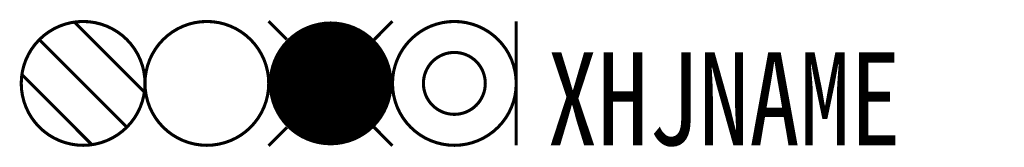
# Model space of a CAD drawing. Header units: inches. Extents: x -16.1 to 15.8, y 3.9 to 8.1.
import ezdxf

# ---------------------------------------------------------------- set-up
doc = ezdxf.new("R2010")
doc.units = ezdxf.units.IN
doc.header["$MEASUREMENT"] = 0
doc.styles.add('HZ', font='SimSun.ttf', dxfattribs={"width": 0.8})

msp = doc.modelspace()

# ---------------------------------------------------------------- linework, layer by layer
at = {"color": 2, "const_width": 0.1}
msp.add_lwpolyline([(-16, 6, 1), (-12, 6, 1)], format="xyb", close=True, dxfattribs=at)
for points in [[(-14.283, 7.98), (-12.02, 5.717)], [(-15.414, 7.414), (-12.586, 4.586)], [(-15.98, 6.283), (-13.717, 4.02)]]:
    msp.add_lwpolyline(points, dxfattribs=at)
at = {"color": 3, "const_width": 0.1}
msp.add_lwpolyline([(-12, 6, 1), (-8, 6, 1)], format="xyb", close=True, dxfattribs=at)
at = {"color": 1, "const_width": 0.1}
for points in [[(-8, 8.007), (-7.416, 7.42)], [(-4, 8.007), (-4.584, 7.42)], [(-7.409, 4.58), (-8, 3.986)], [(-4.591, 4.58), (-4, 3.986)]]:
    msp.add_lwpolyline(points, dxfattribs=at)
at = {"color": 1, "const_width": 2}
msp.add_lwpolyline([(-7, 6, 1), (-5, 6, 1)], format="xyb", close=True, dxfattribs=at)
at = {"const_width": 0.1}
for points in [[(-4, 6, 1), (0, 6, 1)], [(-3, 6, 1), (-1, 6, 1)]]:
    msp.add_lwpolyline(points, format="xyb", close=True, dxfattribs=at)
msp.add_lwpolyline([(0, 8), (0, 4)], dxfattribs=at)

# ---------------------------------------------------------------- texts
at = {"style": 'HZ', "width": 0.8}
msp.add_attdef('XHJNAME', (1, 4), 'S2', height=3, dxfattribs=at)

doc.saveas('drawing.dxf')
